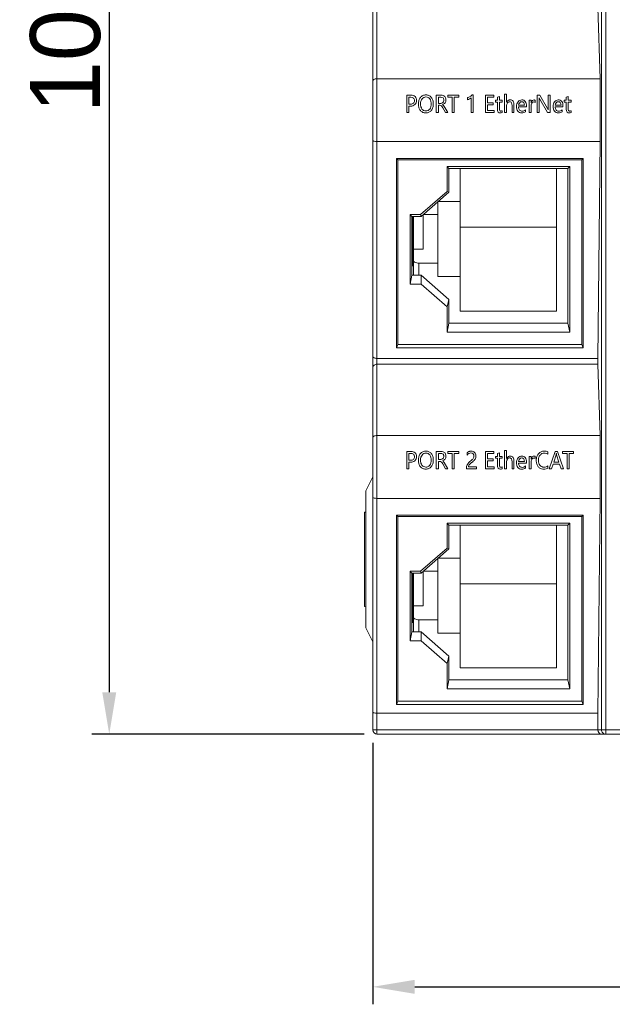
# Model space of a CAD drawing. Extents: x 0 to 555, y 0 to 389.
# Tile 7 of 21: x 189 to 231, y 140 to 211. Entities that reach past the tile are written whole.
import ezdxf

# ---------------------------------------------------------------- set-up
doc = ezdxf.new("R2010")
doc.units = 0
doc.header["$LTSCALE"] = 23.1
doc.header["$MEASUREMENT"] = 0
doc.layers.get('0').update_dxf_attribs({"linetype": 'CONTINUOUS'})
doc.layers.get('Defpoints').update_dxf_attribs({"linetype": 'CONTINUOUS'})
doc.styles.add('文字样式①', font='txt')
doc.dimstyles.new('标准样式（宋体）', dxfattribs={"dimtxt": 5, "dimasz": 3, "dimexe": 1.25, "dimexo": 0.625, "dimtad": 1, "dimtoh": 1, "dimdsep": 46, "dimtxsty": '文字样式①', "dimcen": 0, "dimadec": 0, "dimazin": 0, "dimtfac": 1, "dimtofl": 0, "dimtmove": 0, "dimatfit": 3, "dimfxl": 0, "dimarcsym": 0})

# ---------------------------------------------------------------- blocks, each defined once
blk = doc.blocks.new('*D13')
at = {"color": 0, "lineweight": -2}
for p, q in [((213.245, 259.458), (193.77, 259.458)), ((195.02, 256.458), (195.02, 162.458)), ((213.245, 159.458), (193.77, 159.458))]:
    blk.add_line(p, q, dxfattribs=at)
at = {"color": 0, "lineweight": 9}
for points in [[(194.52, 256.458), (195.52, 256.458), (195.02, 259.458)], [(194.52, 162.458), (195.52, 162.458), (195.02, 159.458)]]:
    blk.add_solid(points, dxfattribs=at)
at = {"layer": 'Defpoints', "color": 0, "lineweight": 9}
for p in [(213.87, 259.458), (195.02, 159.458), (213.87, 159.458)]:
    blk.add_point(p, dxfattribs=at)
at = {"color": 0, "lineweight": 9, "insert": (191.895, 209.458), "char_height": 5, "attachment_point": 5, "rotation": 90, "style": '文字样式①'}
blk.add_mtext('100', dxfattribs=at)
blk = doc.blocks.new('*D14')
at = {"color": 0, "lineweight": -2}
for p, q in [((213.87, 158.833), (213.87, 140.137)), ((262.87, 158.833), (262.87, 140.137)), ((216.87, 141.387), (259.87, 141.387))]:
    blk.add_line(p, q, dxfattribs=at)
at = {"color": 0, "lineweight": 9}
for points in [[(216.87, 141.887), (216.87, 140.887), (213.87, 141.387)], [(259.87, 141.887), (259.87, 140.887), (262.87, 141.387)]]:
    blk.add_solid(points, dxfattribs=at)
at = {"layer": 'Defpoints', "color": 0, "lineweight": 9}
for p in [(213.87, 159.458), (262.87, 159.458), (262.87, 141.387)]:
    blk.add_point(p, dxfattribs=at)
at = {"color": 0, "lineweight": 9, "insert": (237.999, 144.512), "char_height": 5, "attachment_point": 5, "style": '文字样式①'}
blk.add_mtext('49', dxfattribs=at)

msp = doc.modelspace()

# ---------------------------------------------------------------- linework, layer by layer
at = {"lineweight": 5}
for p, q in [((230.531, 259.458), (230.531, 159.458)), ((230.231, 159.758), (230.231, 259.158)), ((213.87, 159.758), (213.87, 242.908)), ((214.17, 232.378), (214.17, 159.458)), ((230.125, 206.341), (229.971, 211.446)), ((230.125, 206.341), (214.17, 206.341)), ((230.125, 206.341), (230.125, 201.841)), ((216.296, 205.163), (216.296, 203.916)), ((216.615, 205.163), (216.296, 205.163)), ((216.441, 204.524), (216.441, 205.021)), ((216.441, 205.021), (216.588, 205.021)), ((218.413, 205.163), (218.413, 203.916)), ((218.755, 205.163), (218.413, 205.163)), ((218.558, 204.582), (218.558, 205.022)), ((218.558, 205.022), (218.731, 205.022)), ((219.227, 205.163), (219.227, 205.02)), ((220.019, 205.163), (219.227, 205.163)), ((219.227, 205.02), (219.549, 205.02)), ((219.549, 205.02), (219.549, 203.916)), ((219.695, 203.916), (219.695, 205.02)), ((219.695, 205.02), (220.019, 205.02)), ((220.019, 205.02), (220.019, 205.163)), ((220.639, 204.99), (220.639, 204.835)), ((220.899, 204.983), (220.899, 203.916)), ((221.039, 205.19), (220.986, 205.19)), ((221.039, 203.916), (221.039, 205.19)), ((221.94, 205.163), (221.94, 203.916)), ((222.518, 205.163), (221.94, 205.163)), ((222.085, 204.62), (222.085, 205.02)), ((222.085, 205.02), (222.518, 205.02)), ((222.518, 205.02), (222.518, 205.163)), ((222.924, 205.07), (222.782, 205.02)), ((222.782, 205.02), (222.782, 204.806)), ((222.924, 204.806), (222.924, 205.07)), ((223.291, 205.234), (223.291, 203.916)), ((223.433, 205.234), (223.291, 205.234)), ((223.433, 204.656), (223.433, 205.234)), ((225.632, 205.163), (225.632, 203.916)), ((225.814, 205.163), (225.632, 205.163)), ((226.363, 204.209), (225.814, 205.163)), ((226.405, 205.163), (226.405, 204.305)), ((226.548, 205.163), (226.405, 205.163)), ((226.548, 203.916), (226.548, 205.163)), ((227.848, 205.07), (227.707, 205.02)), ((227.707, 205.02), (227.707, 204.806)), ((227.848, 204.806), (227.848, 205.07)), ((216.575, 204.524), (216.441, 204.524)), ((216.441, 203.916), (216.441, 204.382)), ((216.441, 204.382), (216.586, 204.382)), ((218.729, 204.582), (218.558, 204.582)), ((218.558, 203.916), (218.558, 204.441)), ((218.558, 204.441), (218.662, 204.441)), ((218.876, 204.262), (219.062, 203.916)), ((219.233, 203.916), (219.023, 204.289)), ((222.487, 204.62), (222.085, 204.62)), ((222.085, 204.058), (222.085, 204.478)), ((222.085, 204.478), (222.487, 204.478)), ((222.487, 204.478), (222.487, 204.62)), ((222.645, 204.806), (222.645, 204.676)), ((222.782, 204.806), (222.645, 204.806)), ((222.645, 204.676), (222.782, 204.676)), ((222.782, 204.676), (222.782, 204.161)), ((223.123, 204.806), (222.924, 204.806)), ((222.924, 204.189), (222.924, 204.676)), ((222.924, 204.676), (223.123, 204.676)), ((223.123, 204.676), (223.123, 204.806)), ((223.433, 203.916), (223.433, 204.42)), ((223.827, 204.428), (223.827, 203.916)), ((223.968, 203.916), (223.968, 204.464)), ((224.716, 204.447), (224.297, 204.447)), ((224.297, 204.321), (224.858, 204.321)), ((224.858, 204.321), (224.858, 204.4)), ((225.047, 204.806), (225.047, 203.916)), ((225.189, 204.806), (225.047, 204.806)), ((225.189, 204.618), (225.189, 204.806)), ((225.189, 203.916), (225.189, 204.367)), ((225.477, 204.65), (225.477, 204.809)), ((225.775, 203.916), (225.775, 204.792)), ((225.812, 204.886), (226.377, 203.916)), ((227.331, 204.447), (226.912, 204.447)), ((226.912, 204.321), (227.473, 204.321)), ((227.473, 204.321), (227.473, 204.4)), ((227.569, 204.806), (227.569, 204.676)), ((227.707, 204.806), (227.569, 204.806)), ((227.569, 204.676), (227.707, 204.676)), ((227.707, 204.676), (227.707, 204.161)), ((228.047, 204.806), (227.848, 204.806)), ((227.848, 204.189), (227.848, 204.676)), ((227.848, 204.676), (228.047, 204.676)), ((228.047, 204.676), (228.047, 204.806)), ((216.296, 203.916), (216.441, 203.916)), ((218.413, 203.916), (218.558, 203.916)), ((219.062, 203.916), (219.233, 203.916)), ((219.549, 203.916), (219.695, 203.916)), ((220.899, 203.916), (221.039, 203.916)), ((221.94, 203.916), (222.544, 203.916)), ((222.544, 204.058), (222.085, 204.058)), ((222.544, 203.916), (222.544, 204.058)), ((223.123, 203.924), (223.123, 204.056)), ((223.291, 203.916), (223.433, 203.916)), ((223.827, 203.916), (223.968, 203.916)), ((224.801, 203.978), (224.801, 204.119)), ((225.047, 203.916), (225.189, 203.916)), ((225.632, 203.916), (225.775, 203.916)), ((226.377, 203.916), (226.548, 203.916)), ((227.416, 203.978), (227.416, 204.119)), ((228.047, 203.924), (228.047, 204.056)), ((230.125, 201.841), (214.17, 201.841)), ((229.969, 186.338), (230.125, 201.841)), ((215.568, 187.091), (215.568, 200.645)), ((215.568, 200.645), (215.67, 200.532)), ((215.568, 200.645), (228.922, 200.645)), ((215.67, 200.532), (215.67, 187.341)), ((228.82, 200.532), (215.67, 200.532)), ((219.188, 198.285), (219.188, 200.054)), ((219.188, 200.054), (219.32, 199.916)), ((219.188, 200.054), (227.952, 200.054)), ((227.82, 199.916), (227.952, 200.054)), ((227.952, 200.054), (227.952, 188.207)), ((228.82, 200.532), (228.922, 200.645)), ((228.82, 187.341), (228.82, 200.532)), ((228.922, 200.645), (228.922, 187.091)), ((219.32, 199.916), (219.32, 198.218)), ((219.32, 199.916), (227.82, 199.916)), ((220.12, 189.725), (220.12, 199.916)), ((227.02, 199.916), (227.02, 189.725)), ((227.82, 188.858), (227.82, 199.916)), ((219.188, 198.285), (217.271, 196.625)), ((219.32, 198.218), (217.32, 196.486)), ((219.32, 198.218), (219.188, 198.285)), ((218.52, 192.202), (218.52, 197.525)), ((218.573, 197.572), (220.12, 197.572)), ((216.538, 196.625), (216.67, 196.486)), ((216.538, 191.636), (216.538, 196.625)), ((217.271, 196.625), (216.538, 196.625)), ((217.32, 196.486), (217.271, 196.625)), ((217.47, 194.155), (217.47, 196.616)), ((218.52, 196.619), (217.473, 196.619)), ((216.67, 196.486), (216.67, 192.287)), ((217.32, 196.486), (216.67, 196.486)), ((216.72, 196.486), (216.72, 194.315)), ((216.72, 196.42), (216.77, 196.42)), ((216.72, 196.38), (216.77, 196.38)), ((216.72, 196.356), (216.77, 196.356)), ((216.72, 196.28), (216.77, 196.28)), ((216.72, 196.212), (216.77, 196.212)), ((216.72, 196.066), (216.77, 196.066)), ((216.72, 195.979), (216.77, 195.979)), ((216.72, 195.943), (216.77, 195.943)), ((216.72, 195.894), (216.77, 195.894)), ((216.72, 195.802), (216.77, 195.802)), ((216.77, 192.287), (216.77, 196.486)), ((216.72, 195.728), (216.77, 195.728)), ((216.72, 195.618), (216.77, 195.618)), ((216.72, 195.56), (216.77, 195.56)), ((216.72, 195.482), (216.77, 195.482)), ((216.72, 195.442), (216.77, 195.442)), ((216.72, 195.418), (216.77, 195.418)), ((216.72, 195.39), (216.77, 195.39)), ((216.72, 195.333), (216.77, 195.333)), ((216.72, 195.293), (216.77, 195.293)), ((216.72, 195.23), (216.77, 195.23)), ((216.72, 195.161), (216.77, 195.161)), ((227.02, 195.725), (220.12, 195.725)), ((216.72, 195.064), (216.77, 195.064)), ((216.72, 194.969), (216.77, 194.969)), ((216.72, 194.89), (216.77, 194.89)), ((216.72, 194.844), (216.77, 194.844)), ((216.72, 194.826), (216.77, 194.826)), ((216.72, 194.721), (216.77, 194.721)), ((216.72, 194.653), (216.77, 194.653)), ((216.72, 194.507), (216.77, 194.507)), ((216.72, 194.42), (216.77, 194.42)), ((216.72, 194.315), (216.77, 194.315)), ((216.72, 194.27), (216.72, 192.95)), ((216.72, 194.27), (216.77, 194.27)), ((216.72, 194.265), (216.77, 194.265)), ((216.72, 194.254), (216.77, 194.254)), ((216.72, 194.225), (216.77, 194.225)), ((216.72, 194.149), (216.77, 194.149)), ((216.72, 194.092), (216.77, 194.092)), ((216.72, 194.052), (216.77, 194.052)), ((216.72, 193.989), (216.77, 193.989)), ((216.72, 193.92), (216.77, 193.92)), ((216.72, 193.822), (216.77, 193.822)), ((216.72, 193.727), (216.77, 193.727)), ((217.47, 194.155), (216.77, 194.155)), ((216.72, 193.649), (216.77, 193.649)), ((216.72, 193.603), (216.77, 193.603)), ((216.72, 193.585), (216.77, 193.585)), ((216.72, 193.514), (216.77, 193.514)), ((216.72, 193.457), (216.77, 193.457)), ((216.72, 193.417), (216.77, 193.417)), ((216.72, 193.354), (216.77, 193.354)), ((216.72, 193.285), (216.77, 193.285)), ((216.72, 193.187), (216.77, 193.187)), ((216.72, 193.092), (216.77, 193.092)), ((216.72, 193.014), (216.77, 193.014)), ((217.17, 193.155), (217.17, 192.287)), ((217.17, 193.155), (218.52, 193.155)), ((216.67, 192.287), (216.538, 191.636)), ((217.32, 192.287), (216.67, 192.287)), ((216.72, 192.967), (216.77, 192.967)), ((216.72, 192.95), (216.77, 192.95)), ((219.32, 190.555), (217.32, 192.287)), ((217.32, 191.636), (217.32, 192.287)), ((217.32, 191.636), (216.538, 191.636)), ((217.32, 191.636), (219.188, 190.018)), ((220.12, 192.202), (218.52, 192.202)), ((219.188, 190.018), (219.32, 190.555)), ((219.32, 190.555), (219.32, 188.858)), ((219.188, 188.207), (219.188, 190.018)), ((227.02, 189.725), (220.12, 189.725)), ((219.32, 188.858), (219.188, 188.207)), ((227.82, 188.858), (219.32, 188.858)), ((227.82, 188.858), (227.952, 188.207)), ((227.952, 188.207), (219.188, 188.207)), ((215.67, 187.341), (215.568, 187.091)), ((228.82, 187.341), (215.67, 187.341)), ((228.82, 187.341), (228.922, 187.091)), ((228.922, 187.091), (215.568, 187.091)), ((214.17, 186.338), (229.969, 186.338)), ((229.971, 185.928), (214.17, 185.928)), ((230.125, 180.824), (229.971, 185.928)), ((230.125, 180.824), (214.17, 180.824)), ((230.125, 180.824), (230.125, 176.324)), ((216.615, 179.686), (216.296, 179.686)), ((216.296, 179.686), (216.296, 178.439)), ((218.755, 179.686), (218.413, 179.686)), ((218.413, 179.686), (218.413, 178.439)), ((220.019, 179.686), (219.227, 179.686)), ((219.227, 179.686), (219.227, 179.543)), ((220.019, 179.543), (220.019, 179.686)), ((222.518, 179.686), (221.94, 179.686)), ((221.94, 179.686), (221.94, 178.439)), ((222.518, 179.543), (222.518, 179.686)), ((222.924, 179.594), (222.782, 179.544)), ((222.924, 179.329), (222.924, 179.594)), ((223.433, 179.757), (223.291, 179.757)), ((223.291, 179.757), (223.291, 178.439)), ((223.433, 179.179), (223.433, 179.757)), ((226.4, 179.488), (226.4, 179.656)), ((226.924, 179.686), (226.496, 178.439)), ((227.079, 179.686), (226.924, 179.686)), ((227.507, 178.439), (227.079, 179.686)), ((228.232, 179.686), (227.44, 179.686)), ((227.44, 179.686), (227.44, 179.543)), ((228.232, 179.543), (228.232, 179.686)), ((216.441, 179.544), (216.588, 179.544)), ((216.441, 179.047), (216.441, 179.544)), ((216.575, 179.047), (216.441, 179.047)), ((216.441, 178.905), (216.586, 178.905)), ((216.441, 178.439), (216.441, 178.905)), ((218.558, 179.545), (218.731, 179.545)), ((218.558, 179.105), (218.558, 179.545)), ((218.729, 179.105), (218.558, 179.105)), ((218.558, 178.964), (218.662, 178.964)), ((218.558, 178.439), (218.558, 178.964)), ((219.233, 178.439), (218.979, 178.889)), ((219.227, 179.543), (219.549, 179.543)), ((219.549, 179.543), (219.549, 178.439)), ((219.695, 179.543), (220.019, 179.543)), ((219.695, 178.439), (219.695, 179.543)), ((220.618, 179.576), (220.618, 179.423)), ((222.085, 179.543), (222.518, 179.543)), ((222.085, 179.143), (222.085, 179.543)), ((222.487, 179.143), (222.085, 179.143)), ((222.085, 179.001), (222.487, 179.001)), ((222.085, 178.581), (222.085, 179.001)), ((222.487, 179.001), (222.487, 179.143)), ((222.782, 179.329), (222.645, 179.329)), ((222.645, 179.329), (222.645, 179.199)), ((222.645, 179.199), (222.782, 179.199)), ((222.782, 179.544), (222.782, 179.329)), ((222.782, 179.199), (222.782, 178.684)), ((223.123, 179.329), (222.924, 179.329)), ((222.924, 179.199), (223.123, 179.199)), ((222.924, 178.713), (222.924, 179.199)), ((223.123, 179.199), (223.123, 179.329)), ((223.433, 178.439), (223.433, 178.944)), ((223.827, 178.951), (223.827, 178.439)), ((223.968, 178.439), (223.968, 178.987)), ((224.716, 178.97), (224.297, 178.97)), ((224.858, 178.844), (224.858, 178.924)), ((225.189, 179.329), (225.047, 179.329)), ((225.047, 179.329), (225.047, 178.439)), ((225.189, 179.141), (225.189, 179.329)), ((225.189, 178.439), (225.189, 178.89)), ((225.477, 179.173), (225.477, 179.333)), ((226.81, 178.921), (226.978, 179.44)), ((227.187, 178.921), (226.81, 178.921)), ((227.017, 179.44), (227.187, 178.921)), ((227.44, 179.543), (227.762, 179.543)), ((227.762, 179.543), (227.762, 178.439)), ((227.908, 179.543), (228.232, 179.543)), ((227.908, 178.439), (227.908, 179.543)), ((216.296, 178.439), (216.441, 178.439)), ((218.413, 178.439), (218.558, 178.439)), ((218.876, 178.785), (219.062, 178.439)), ((219.062, 178.439), (219.233, 178.439)), ((219.549, 178.439), (219.695, 178.439)), ((220.572, 178.501), (220.572, 178.439)), ((220.572, 178.439), (221.278, 178.439)), ((221.278, 178.579), (220.72, 178.579)), ((221.278, 178.439), (221.278, 178.579)), ((221.94, 178.439), (222.544, 178.439)), ((222.544, 178.581), (222.085, 178.581)), ((222.544, 178.439), (222.544, 178.581)), ((223.123, 178.448), (223.123, 178.579)), ((223.291, 178.439), (223.433, 178.439)), ((223.827, 178.439), (223.968, 178.439)), ((224.297, 178.844), (224.858, 178.844)), ((224.801, 178.501), (224.801, 178.642)), ((225.047, 178.439), (225.189, 178.439)), ((226.4, 178.49), (226.4, 178.645)), ((226.496, 178.439), (226.656, 178.439)), ((226.656, 178.439), (226.764, 178.78)), ((226.764, 178.78), (227.232, 178.78)), ((227.232, 178.78), (227.346, 178.439)), ((227.346, 178.439), (227.507, 178.439)), ((227.762, 178.439), (227.908, 178.439)), ((213.37, 176.858), (213.87, 177.858)), ((213.37, 176.858), (213.37, 167.058)), ((230.125, 176.324), (214.17, 176.324)), ((229.97, 160.958), (230.125, 176.324)), ((213.27, 175.336), (213.37, 175.345)), ((213.27, 168.581), (213.27, 175.336)), ((215.568, 175.132), (215.67, 175.019)), ((215.568, 175.132), (228.922, 175.132)), ((215.568, 161.578), (215.568, 175.132)), ((228.82, 175.019), (215.67, 175.019)), ((215.67, 175.019), (215.67, 161.828)), ((228.82, 175.019), (228.922, 175.132)), ((228.82, 161.828), (228.82, 175.019)), ((228.922, 175.132), (228.922, 161.578)), ((219.188, 174.542), (219.32, 174.403)), ((219.188, 174.542), (227.952, 174.542)), ((219.188, 172.773), (219.188, 174.542)), ((219.32, 174.403), (227.82, 174.403)), ((219.32, 174.403), (219.32, 172.706)), ((220.12, 164.214), (220.12, 174.403)), ((227.02, 174.403), (227.02, 164.214)), ((227.82, 174.403), (227.952, 174.542)), ((227.82, 163.346), (227.82, 174.403)), ((227.952, 174.542), (227.952, 162.694)), ((219.188, 172.773), (217.271, 171.112)), ((219.32, 172.706), (217.32, 170.974)), ((219.32, 172.706), (219.188, 172.773)), ((218.52, 166.691), (218.52, 172.013)), ((218.575, 172.06), (220.12, 172.06)), ((216.538, 171.112), (216.67, 170.974)), ((217.271, 171.112), (216.538, 171.112)), ((216.538, 166.124), (216.538, 171.112)), ((217.32, 170.974), (216.67, 170.974)), ((216.67, 170.974), (216.67, 166.776)), ((216.72, 170.974), (216.72, 168.804)), ((216.72, 170.909), (216.77, 170.909)), ((216.72, 170.869), (216.77, 170.869)), ((216.72, 170.845), (216.77, 170.845)), ((216.72, 170.769), (216.77, 170.769)), ((216.72, 170.701), (216.77, 170.701)), ((216.72, 170.554), (216.77, 170.554)), ((216.72, 170.468), (216.77, 170.468)), ((216.77, 166.776), (216.77, 170.974)), ((217.32, 170.974), (217.271, 171.112)), ((217.47, 168.644), (217.47, 171.104)), ((218.52, 171.108), (217.475, 171.108)), ((216.72, 170.431), (216.77, 170.431)), ((216.72, 170.383), (216.77, 170.383)), ((216.72, 170.291), (216.77, 170.291)), ((216.72, 170.216), (216.77, 170.216)), ((216.72, 170.107), (216.77, 170.107)), ((216.72, 170.049), (216.77, 170.049)), ((216.72, 169.971), (216.77, 169.971)), ((216.72, 169.93), (216.77, 169.93)), ((216.72, 169.907), (216.77, 169.907)), ((216.72, 169.879), (216.77, 169.879)), ((216.72, 169.822), (216.77, 169.822)), ((216.72, 169.782), (216.77, 169.782)), ((227.02, 170.214), (220.12, 170.214)), ((216.72, 169.719), (216.77, 169.719)), ((216.72, 169.65), (216.77, 169.65)), ((216.72, 169.553), (216.77, 169.553)), ((216.72, 169.457), (216.77, 169.457)), ((216.72, 169.379), (216.77, 169.379)), ((216.72, 169.333), (216.77, 169.333)), ((216.72, 169.315), (216.77, 169.315)), ((216.72, 169.21), (216.77, 169.21)), ((216.72, 169.142), (216.77, 169.142)), ((213.37, 168.572), (213.27, 168.581)), ((216.72, 168.996), (216.77, 168.996)), ((216.72, 168.909), (216.77, 168.909)), ((216.72, 168.804), (216.77, 168.804)), ((216.72, 168.759), (216.77, 168.759)), ((216.72, 168.759), (216.72, 167.439)), ((216.72, 168.753), (216.77, 168.753)), ((216.72, 168.742), (216.77, 168.742)), ((216.72, 168.714), (216.77, 168.714)), ((216.72, 168.638), (216.77, 168.638)), ((216.72, 168.581), (216.77, 168.581)), ((216.72, 168.541), (216.77, 168.541)), ((216.72, 168.478), (216.77, 168.478)), ((216.72, 168.409), (216.77, 168.409)), ((217.47, 168.644), (216.77, 168.644)), ((216.72, 168.311), (216.77, 168.311)), ((216.72, 168.216), (216.77, 168.216)), ((216.72, 168.138), (216.77, 168.138)), ((216.72, 168.091), (216.77, 168.091)), ((216.72, 168.074), (216.77, 168.074)), ((216.72, 168.003), (216.77, 168.003)), ((216.72, 167.946), (216.77, 167.946)), ((216.72, 167.906), (216.77, 167.906)), ((216.72, 167.843), (216.77, 167.843)), ((216.72, 167.774), (216.77, 167.774)), ((216.72, 167.676), (216.77, 167.676)), ((217.17, 167.644), (218.52, 167.644)), ((217.17, 167.644), (217.17, 166.776)), ((213.87, 166.058), (213.37, 167.058)), ((216.72, 167.581), (216.77, 167.581)), ((216.72, 167.503), (216.77, 167.503)), ((216.72, 167.456), (216.77, 167.456)), ((216.72, 167.439), (216.77, 167.439)), ((216.67, 166.776), (216.538, 166.124)), ((217.32, 166.776), (216.67, 166.776)), ((219.32, 165.044), (217.32, 166.776)), ((217.32, 166.124), (217.32, 166.776)), ((220.12, 166.691), (218.52, 166.691)), ((217.32, 166.124), (216.538, 166.124)), ((217.32, 166.124), (219.188, 164.506)), ((219.188, 164.506), (219.32, 165.044)), ((219.32, 165.044), (219.32, 163.346)), ((219.188, 162.694), (219.188, 164.506)), ((227.02, 164.214), (220.12, 164.214)), ((219.32, 163.346), (219.188, 162.694)), ((227.952, 162.694), (219.188, 162.694)), ((227.82, 163.346), (219.32, 163.346)), ((227.82, 163.346), (227.952, 162.694)), ((215.67, 161.828), (215.568, 161.578)), ((228.922, 161.578), (215.568, 161.578)), ((228.82, 161.828), (215.67, 161.828)), ((228.82, 161.828), (228.922, 161.578)), ((229.97, 160.958), (214.17, 160.958)), ((229.97, 159.758), (229.97, 160.958)), ((213.87, 159.758), (231.665, 159.758)), ((214.17, 159.458), (262.57, 159.458))]:
    msp.add_line(p, q, dxfattribs=at)
msp.add_arc((214.17, 159.758), 0.3, 180, 270, dxfattribs=at)
msp.add_ellipse((229.973, 186.188), major_axis=(0, 0.3), ratio=0.017455, start_param=1.047198, end_param=2.617994, dxfattribs=at)
for points, knots in [([(214.17, 206.341), (214.129, 206.341), (214.052, 206.332), (213.937, 206.29), (213.87, 206.216), (213.87, 206.168)], [0, 0, 0, 0, 0.332144, 0.615543, 1, 1, 1, 1]), ([(216.588, 205.021), (216.656, 205.021), (216.766, 205.001), (216.838, 204.882), (216.849, 204.779), (216.837, 204.674), (216.761, 204.549), (216.645, 204.524), (216.575, 204.524)], [0, 0, 0, 0, 0.246909, 0.356298, 0.486838, 0.622726, 0.740126, 1, 1, 1, 1]), ([(216.586, 204.382), (216.69, 204.378), (216.86, 204.436), (216.98, 204.62), (217.005, 204.785), (216.985, 204.943), (216.877, 205.122), (216.714, 205.163), (216.615, 205.163)], [0, 0, 0, 0, 0.251932, 0.379453, 0.515485, 0.646247, 0.759278, 1, 1, 1, 1]), ([(218.196, 204.554), (218.196, 204.599), (218.191, 204.685), (218.157, 204.843), (218.07, 205.014), (217.924, 205.133), (217.787, 205.177), (217.674, 205.187), (217.56, 205.177), (217.415, 205.133), (217.261, 205.011), (217.172, 204.832), (217.137, 204.664), (217.131, 204.572), (217.131, 204.524)], [0, 0, 0, 0, 0.071438, 0.137208, 0.25875, 0.371418, 0.427525, 0.487207, 0.551082, 0.610477, 0.72735, 0.852894, 0.923149, 1, 1, 1, 1]), ([(217.283, 204.537), (217.283, 204.606), (217.298, 204.735), (217.377, 204.903), (217.506, 205.017), (217.668, 205.049), (217.829, 205.02), (217.958, 204.909), (218.017, 204.774), (218.04, 204.646), (218.044, 204.575), (218.044, 204.539)], [0, 0, 0, 0, 0.146705, 0.272854, 0.387305, 0.500617, 0.614094, 0.723962, 0.849001, 0.921483, 1, 1, 1, 1]), ([(218.731, 205.022), (218.789, 205.022), (218.883, 205), (218.945, 204.9), (218.956, 204.812), (218.944, 204.721), (218.88, 204.616), (218.787, 204.582), (218.729, 204.582)], [0, 0, 0, 0, 0.248906, 0.360893, 0.487047, 0.624649, 0.750734, 1, 1, 1, 1]), ([(218.852, 204.492), (218.853, 204.492), (218.925, 204.514), (219.031, 204.575), (219.096, 204.714), (219.11, 204.837), (219.093, 204.968), (218.992, 205.125), (218.846, 205.163), (218.755, 205.163)], [0, 0, 0, 0, 0.003702, 0.229068, 0.336214, 0.456387, 0.599675, 0.726831, 1, 1, 1, 1]), ([(220.986, 205.19), (220.94, 205.145), (220.827, 205.071), (220.706, 205.01), (220.639, 204.99)], [0, 0, 0, 0, 0.478843, 1, 1, 1, 1]), ([(220.639, 204.835), (220.691, 204.849), (220.781, 204.894), (220.868, 204.948), (220.899, 204.983)], [0, 0, 0, 0, 0.533857, 1, 1, 1, 1]), ([(225.775, 204.792), (225.775, 204.842), (225.775, 204.9), (225.77, 204.961), (225.769, 204.973), (225.768, 204.976)], [0, 0, 0, 0, 0.804636, 0.94978, 1, 1, 1, 1]), ([(225.77, 204.977), (225.771, 204.974), (225.782, 204.942), (225.797, 204.912), (225.812, 204.886)], [0, 0, 0, 0, 0.102819, 1, 1, 1, 1]), ([(217.131, 204.524), (217.131, 204.48), (217.136, 204.394), (217.171, 204.235), (217.26, 204.064), (217.407, 203.945), (217.547, 203.901), (217.66, 203.891), (217.773, 203.901), (217.915, 203.946), (218.068, 204.068), (218.157, 204.247), (218.191, 204.414), (218.197, 204.506), (218.196, 204.554)], [0, 0, 0, 0, 0.071324, 0.137224, 0.25904, 0.372696, 0.429739, 0.490641, 0.552987, 0.611255, 0.727006, 0.85313, 0.923087, 1, 1, 1, 1]), ([(218.044, 204.539), (218.044, 204.537), (218.044, 204.499), (218.04, 204.427), (218.016, 204.301), (217.955, 204.166), (217.823, 204.057), (217.662, 204.028), (217.5, 204.059), (217.374, 204.173), (217.313, 204.307), (217.288, 204.432), (217.283, 204.501), (217.283, 204.537)], [0, 0, 0, 0, 0.002658, 0.081783, 0.152857, 0.27724, 0.388506, 0.505013, 0.615539, 0.727739, 0.852608, 0.923054, 1, 1, 1, 1]), ([(218.662, 204.441), (218.701, 204.441), (218.802, 204.406), (218.848, 204.313), (218.876, 204.262)], [0, 0, 0, 0, 0.401427, 1, 1, 1, 1]), ([(219.023, 204.289), (218.996, 204.337), (218.956, 204.416), (218.885, 204.475), (218.853, 204.49), (218.852, 204.491)], [0, 0, 0, 0, 0.607661, 0.985021, 1, 1, 1, 1]), ([(223.433, 204.42), (223.433, 204.489), (223.46, 204.594), (223.558, 204.684), (223.645, 204.702), (223.727, 204.688), (223.82, 204.6), (223.827, 204.497), (223.827, 204.428)], [0, 0, 0, 0, 0.277076, 0.398355, 0.514232, 0.621963, 0.723113, 1, 1, 1, 1]), ([(223.968, 204.464), (223.968, 204.558), (223.954, 204.703), (223.816, 204.816), (223.711, 204.831), (223.618, 204.821), (223.517, 204.776), (223.462, 204.707), (223.434, 204.657), (223.434, 204.656)], [0, 0, 0, 0, 0.334193, 0.463425, 0.606877, 0.702888, 0.794529, 0.994512, 1, 1, 1, 1]), ([(224.858, 204.4), (224.858, 204.509), (224.829, 204.678), (224.666, 204.811), (224.521, 204.837), (224.37, 204.805), (224.247, 204.696), (224.165, 204.541), (224.145, 204.36), (224.156, 204.237), (224.171, 204.18)], [0, 0, 0, 0, 0.22566, 0.319044, 0.417734, 0.521042, 0.628712, 0.746713, 0.876979, 1, 1, 1, 1]), ([(224.297, 204.447), (224.306, 204.513), (224.347, 204.636), (224.494, 204.712), (224.605, 204.69), (224.7, 204.612), (224.715, 204.512), (224.716, 204.447)], [0, 0, 0, 0, 0.27707, 0.503898, 0.620176, 0.729791, 1, 1, 1, 1]), ([(224.801, 204.119), (224.766, 204.089), (224.688, 204.039), (224.562, 204.016), (224.447, 204.033), (224.324, 204.123), (224.299, 204.244), (224.297, 204.321)], [0, 0, 0, 0, 0.1952, 0.380885, 0.533646, 0.673447, 1, 1, 1, 1]), ([(225.189, 204.367), (225.189, 204.444), (225.206, 204.556), (225.296, 204.662), (225.386, 204.686), (225.45, 204.671), (225.477, 204.65)], [0, 0, 0, 0, 0.463324, 0.640311, 0.796713, 1, 1, 1, 1]), ([(225.402, 204.821), (225.333, 204.821), (225.234, 204.748), (225.2, 204.652), (225.19, 204.62), (225.19, 204.618)], [0, 0, 0, 0, 0.671673, 0.974993, 1, 1, 1, 1]), ([(226.405, 204.305), (226.405, 204.255), (226.405, 204.194), (226.411, 204.131), (226.413, 204.118), (226.413, 204.116)], [0, 0, 0, 0, 0.792958, 0.958553, 1, 1, 1, 1]), ([(227.473, 204.4), (227.473, 204.509), (227.445, 204.678), (227.282, 204.811), (227.137, 204.837), (226.985, 204.805), (226.862, 204.696), (226.781, 204.541), (226.76, 204.36), (226.772, 204.237), (226.786, 204.18)], [0, 0, 0, 0, 0.225622, 0.318982, 0.417667, 0.520954, 0.628659, 0.746614, 0.876858, 1, 1, 1, 1]), ([(226.912, 204.447), (226.922, 204.513), (226.957, 204.608), (227.053, 204.688), (227.138, 204.705), (227.22, 204.691), (227.315, 204.612), (227.331, 204.512), (227.331, 204.447)], [0, 0, 0, 0, 0.275551, 0.394304, 0.506629, 0.622266, 0.731314, 1, 1, 1, 1]), ([(227.416, 204.119), (227.381, 204.089), (227.303, 204.039), (227.177, 204.016), (227.062, 204.033), (226.939, 204.123), (226.914, 204.244), (226.912, 204.321)], [0, 0, 0, 0, 0.195197, 0.380829, 0.53365, 0.673461, 1, 1, 1, 1]), ([(222.782, 204.161), (222.782, 204.093), (222.798, 203.946), (222.939, 203.896), (222.998, 203.896)], [0, 0, 0, 0, 0.541225, 1, 1, 1, 1]), ([(223.123, 204.056), (223.1, 204.037), (223.051, 204.021), (222.987, 204.03), (222.924, 204.08), (222.924, 204.147), (222.924, 204.189)], [0, 0, 0, 0, 0.279333, 0.45067, 0.594637, 1, 1, 1, 1]), ([(224.171, 204.18), (224.172, 204.174), (224.188, 204.116), (224.236, 204.014), (224.363, 203.911), (224.521, 203.888), (224.673, 203.905), (224.764, 203.949), (224.801, 203.978)], [0, 0, 0, 0, 0.021891, 0.230512, 0.419927, 0.621348, 0.824061, 1, 1, 1, 1]), ([(226.412, 204.115), (226.411, 204.118), (226.399, 204.151), (226.379, 204.181), (226.363, 204.209)], [0, 0, 0, 0, 0.080878, 1, 1, 1, 1]), ([(226.786, 204.18), (226.788, 204.174), (226.804, 204.116), (226.851, 204.014), (226.978, 203.911), (227.136, 203.888), (227.288, 203.905), (227.38, 203.949), (227.416, 203.978)], [0, 0, 0, 0, 0.021636, 0.230341, 0.419768, 0.62124, 0.824011, 1, 1, 1, 1]), ([(227.707, 204.161), (227.707, 204.093), (227.722, 203.946), (227.864, 203.896), (227.922, 203.896)], [0, 0, 0, 0, 0.541277, 1, 1, 1, 1]), ([(228.047, 204.056), (228.024, 204.037), (227.975, 204.021), (227.911, 204.03), (227.849, 204.08), (227.848, 204.147), (227.848, 204.189)], [0, 0, 0, 0, 0.279345, 0.450634, 0.594651, 1, 1, 1, 1]), ([(213.87, 201.922), (213.87, 201.909), (213.901, 201.881), (214.001, 201.851), (214.098, 201.841), (214.17, 201.841)], [0, 0, 0, 0, 0.116633, 0.330946, 1, 1, 1, 1]), ([(217.17, 193.155), (217.119, 193.155), (217.022, 193.164), (216.909, 193.199), (216.838, 193.241), (216.8, 193.275), (216.776, 193.313), (216.77, 193.342), (216.77, 193.355)], [0, 0, 0, 0, 0.318404, 0.601553, 0.722112, 0.826855, 0.917716, 1, 1, 1, 1]), ([(213.87, 186.488), (213.87, 186.442), (213.948, 186.377), (214.058, 186.346), (214.132, 186.338), (214.17, 186.338)], [0, 0, 0, 0, 0.387198, 0.675669, 1, 1, 1, 1]), ([(214.17, 185.928), (214.095, 185.928), (213.945, 185.882), (213.87, 185.737), (213.87, 185.669)], [0, 0, 0, 0, 0.525319, 1, 1, 1, 1]), ([(213.87, 180.651), (213.87, 180.699), (213.937, 180.773), (214.052, 180.814), (214.129, 180.824), (214.17, 180.824)], [0, 0, 0, 0, 0.384375, 0.667985, 1, 1, 1, 1]), ([(216.586, 178.905), (216.69, 178.901), (216.86, 178.959), (216.98, 179.143), (217.005, 179.308), (216.985, 179.466), (216.877, 179.645), (216.714, 179.686), (216.615, 179.686)], [0, 0, 0, 0, 0.251941, 0.379437, 0.515495, 0.646241, 0.759282, 1, 1, 1, 1]), ([(218.196, 179.077), (218.196, 179.122), (218.191, 179.208), (218.157, 179.366), (218.07, 179.537), (217.924, 179.657), (217.787, 179.701), (217.674, 179.71), (217.56, 179.7), (217.415, 179.656), (217.261, 179.534), (217.172, 179.355), (217.137, 179.188), (217.131, 179.096), (217.131, 179.048)], [0, 0, 0, 0, 0.071414, 0.137184, 0.258727, 0.371395, 0.427502, 0.487183, 0.551059, 0.610456, 0.727323, 0.852876, 0.923136, 1, 1, 1, 1]), ([(218.851, 179.015), (218.853, 179.015), (218.925, 179.038), (219.031, 179.098), (219.096, 179.237), (219.11, 179.36), (219.093, 179.491), (218.992, 179.649), (218.846, 179.686), (218.755, 179.686)], [0, 0, 0, 0, 0.003953, 0.229285, 0.336409, 0.456552, 0.59978, 0.726884, 1, 1, 1, 1]), ([(220.72, 178.579), (220.72, 178.614), (220.727, 178.668), (220.765, 178.73), (220.812, 178.781), (220.89, 178.847), (220.996, 178.927), (221.107, 179.02), (221.191, 179.127), (221.236, 179.245), (221.25, 179.375), (221.233, 179.509), (221.158, 179.623), (221.043, 179.695), (220.924, 179.711), (220.821, 179.702), (220.716, 179.668), (220.652, 179.616), (220.618, 179.576)], [0, 0, 0, 0, 0.056931, 0.084363, 0.117203, 0.167923, 0.248552, 0.333264, 0.402142, 0.465748, 0.535428, 0.611224, 0.679813, 0.748489, 0.823546, 0.871316, 0.914553, 1, 1, 1, 1]), ([(226.4, 179.656), (226.362, 179.674), (226.274, 179.7), (226.106, 179.714), (225.899, 179.679), (225.706, 179.53), (225.604, 179.349), (225.565, 179.179), (225.556, 179.042), (225.565, 178.909), (225.599, 178.751), (225.688, 178.582), (225.851, 178.455), (225.973, 178.427), (226.026, 178.422)], [0, 0, 0, 0, 0.059285, 0.129256, 0.239629, 0.34875, 0.465129, 0.527788, 0.595916, 0.659282, 0.717412, 0.824307, 0.924635, 1, 1, 1, 1]), ([(216.588, 179.544), (216.656, 179.544), (216.766, 179.524), (216.838, 179.405), (216.849, 179.302), (216.837, 179.197), (216.761, 179.072), (216.645, 179.047), (216.575, 179.047)], [0, 0, 0, 0, 0.246909, 0.356285, 0.48682, 0.622714, 0.740117, 1, 1, 1, 1]), ([(217.131, 179.048), (217.131, 179.003), (217.136, 178.917), (217.171, 178.758), (217.26, 178.587), (217.407, 178.468), (217.547, 178.424), (217.66, 178.415), (217.773, 178.425), (217.915, 178.469), (218.068, 178.591), (218.157, 178.77), (218.191, 178.937), (218.197, 179.029), (218.196, 179.077)], [0, 0, 0, 0, 0.07131, 0.137203, 0.259016, 0.372672, 0.429715, 0.490617, 0.552963, 0.611231, 0.726982, 0.853107, 0.923064, 1, 1, 1, 1]), ([(217.283, 179.06), (217.283, 179.129), (217.298, 179.258), (217.377, 179.426), (217.506, 179.54), (217.668, 179.572), (217.829, 179.543), (217.958, 179.432), (218.017, 179.297), (218.04, 179.169), (218.044, 179.099), (218.044, 179.062)], [0, 0, 0, 0, 0.146708, 0.272856, 0.387296, 0.500605, 0.614082, 0.723932, 0.848983, 0.921467, 1, 1, 1, 1]), ([(218.044, 179.062), (218.044, 179.061), (218.044, 179.022), (218.04, 178.95), (218.016, 178.824), (217.955, 178.689), (217.823, 178.58), (217.662, 178.551), (217.5, 178.583), (217.374, 178.696), (217.313, 178.83), (217.288, 178.955), (217.283, 179.024), (217.283, 179.06)], [0, 0, 0, 0, 0.002628, 0.081754, 0.152832, 0.277241, 0.38849, 0.504996, 0.615523, 0.727704, 0.852596, 0.92305, 1, 1, 1, 1]), ([(218.662, 178.964), (218.701, 178.964), (218.802, 178.929), (218.848, 178.836), (218.876, 178.785)], [0, 0, 0, 0, 0.401427, 1, 1, 1, 1]), ([(218.731, 179.545), (218.789, 179.545), (218.883, 179.524), (218.945, 179.424), (218.956, 179.336), (218.944, 179.244), (218.88, 179.139), (218.787, 179.105), (218.729, 179.105)], [0, 0, 0, 0, 0.248922, 0.360879, 0.486998, 0.624606, 0.750738, 1, 1, 1, 1]), ([(218.979, 178.889), (218.966, 178.911), (218.933, 178.959), (218.885, 178.999), (218.853, 179.013), (218.851, 179.014)], [0, 0, 0, 0, 0.416356, 0.97685, 1, 1, 1, 1]), ([(221.104, 179.359), (221.104, 179.328), (221.097, 179.266), (221.057, 179.174), (220.98, 179.087), (220.877, 179.002), (220.771, 178.919), (220.688, 178.838), (220.632, 178.762), (220.581, 178.654), (220.572, 178.563), (220.572, 178.501)], [0, 0, 0, 0, 0.089717, 0.175631, 0.278965, 0.418731, 0.556702, 0.661724, 0.74633, 0.824359, 1, 1, 1, 1]), ([(220.618, 179.423), (220.655, 179.467), (220.736, 179.541), (220.895, 179.592), (221.069, 179.538), (221.104, 179.415), (221.104, 179.359)], [0, 0, 0, 0, 0.265962, 0.489099, 0.742845, 1, 1, 1, 1]), ([(223.433, 178.944), (223.433, 179.013), (223.46, 179.118), (223.558, 179.207), (223.645, 179.225), (223.727, 179.211), (223.82, 179.124), (223.827, 179.02), (223.827, 178.951)], [0, 0, 0, 0, 0.277025, 0.398328, 0.514216, 0.621951, 0.723104, 1, 1, 1, 1]), ([(223.968, 178.987), (223.968, 179.081), (223.954, 179.226), (223.816, 179.339), (223.711, 179.355), (223.618, 179.344), (223.517, 179.299), (223.462, 179.231), (223.434, 179.18), (223.434, 179.179)], [0, 0, 0, 0, 0.334206, 0.463445, 0.606893, 0.7029, 0.794537, 0.994513, 1, 1, 1, 1]), ([(224.858, 178.924), (224.858, 179.032), (224.829, 179.202), (224.666, 179.335), (224.521, 179.36), (224.37, 179.328), (224.247, 179.22), (224.165, 179.064), (224.145, 178.883), (224.156, 178.761), (224.171, 178.703)], [0, 0, 0, 0, 0.225586, 0.318971, 0.417642, 0.520931, 0.628581, 0.746573, 0.876832, 1, 1, 1, 1]), ([(224.297, 178.97), (224.306, 179.036), (224.347, 179.16), (224.494, 179.235), (224.605, 179.214), (224.7, 179.135), (224.715, 179.035), (224.716, 178.97)], [0, 0, 0, 0, 0.277088, 0.503903, 0.620187, 0.729773, 1, 1, 1, 1]), ([(225.189, 178.89), (225.189, 178.967), (225.206, 179.079), (225.296, 179.186), (225.386, 179.209), (225.45, 179.194), (225.477, 179.173)], [0, 0, 0, 0, 0.463345, 0.640307, 0.796704, 1, 1, 1, 1]), ([(225.402, 179.345), (225.333, 179.345), (225.234, 179.272), (225.2, 179.175), (225.19, 179.143), (225.19, 179.141)], [0, 0, 0, 0, 0.671673, 0.974993, 1, 1, 1, 1]), ([(226.4, 178.645), (226.359, 178.617), (226.265, 178.574), (226.108, 178.553), (225.944, 178.581), (225.809, 178.689), (225.725, 178.853), (225.707, 179.018), (225.716, 179.157), (225.744, 179.288), (225.806, 179.408), (225.88, 179.476), (225.91, 179.496)], [0, 0, 0, 0, 0.097601, 0.201224, 0.309703, 0.415871, 0.53141, 0.665028, 0.738976, 0.806353, 0.928663, 1, 1, 1, 1]), ([(225.91, 179.496), (225.928, 179.508), (225.997, 179.548), (226.169, 179.579), (226.322, 179.536), (226.4, 179.488)], [0, 0, 0, 0, 0.122808, 0.462701, 1, 1, 1, 1]), ([(226.978, 179.44), (226.988, 179.468), (226.993, 179.501), (226.997, 179.533), (226.998, 179.536)], [0, 0, 0, 0, 0.899689, 1, 1, 1, 1]), ([(226.998, 179.536), (226.999, 179.533), (227.004, 179.501), (227.008, 179.468), (227.017, 179.44)], [0, 0, 0, 0, 0.100518, 1, 1, 1, 1]), ([(222.782, 178.684), (222.782, 178.616), (222.798, 178.47), (222.939, 178.42), (222.998, 178.42)], [0, 0, 0, 0, 0.54127, 1, 1, 1, 1]), ([(223.123, 178.579), (223.1, 178.56), (223.051, 178.544), (222.987, 178.553), (222.924, 178.603), (222.924, 178.67), (222.924, 178.713)], [0, 0, 0, 0, 0.27935, 0.450683, 0.594613, 1, 1, 1, 1]), ([(224.171, 178.703), (224.173, 178.697), (224.188, 178.639), (224.236, 178.537), (224.363, 178.434), (224.521, 178.411), (224.673, 178.429), (224.764, 178.473), (224.801, 178.501)], [0, 0, 0, 0, 0.021531, 0.230223, 0.419707, 0.621202, 0.823987, 1, 1, 1, 1]), ([(224.801, 178.642), (224.766, 178.612), (224.688, 178.562), (224.562, 178.539), (224.447, 178.556), (224.324, 178.646), (224.299, 178.767), (224.297, 178.844)], [0, 0, 0, 0, 0.195198, 0.380881, 0.533637, 0.67345, 1, 1, 1, 1]), ([(226.026, 178.422), (226.047, 178.419), (226.126, 178.415), (226.254, 178.428), (226.357, 178.465), (226.4, 178.49)], [0, 0, 0, 0, 0.162104, 0.610078, 1, 1, 1, 1]), ([(213.87, 176.405), (213.87, 176.392), (213.901, 176.363), (214.001, 176.334), (214.098, 176.324), (214.17, 176.324)], [0, 0, 0, 0, 0.116633, 0.330946, 1, 1, 1, 1]), ([(217.17, 167.644), (217.119, 167.644), (217.022, 167.653), (216.909, 167.688), (216.838, 167.73), (216.8, 167.764), (216.776, 167.802), (216.77, 167.83), (216.77, 167.844)], [0, 0, 0, 0, 0.318404, 0.601553, 0.722112, 0.826855, 0.917716, 1, 1, 1, 1]), ([(214.17, 160.958), (214.098, 160.958), (214.001, 160.968), (213.901, 160.998), (213.87, 161.026), (213.87, 161.039)], [0, 0, 0, 0, 0.669052, 0.883348, 1, 1, 1, 1]), ([(230.072, 159.532), (230.057, 159.544), (229.999, 159.606), (229.97, 159.694), (229.97, 159.758)], [0, 0, 0, 0, 0.227935, 1, 1, 1, 1]), ([(230.265, 159.458), (230.248, 159.458), (230.178, 159.464), (230.111, 159.497), (230.072, 159.532)], [0, 0, 0, 0, 0.241826, 1, 1, 1, 1]), ([(230.531, 159.458), (230.455, 159.458), (230.295, 159.523), (230.231, 159.682), (230.231, 159.758)], [0, 0, 0, 0, 0.499973, 1, 1, 1, 1])]:
    msp.add_open_spline(points, degree=3, knots=knots, dxfattribs=at)
for points in [[(225.477, 204.809), (225.454, 204.82), (225.427, 204.821), (225.402, 204.821)], [(222.998, 203.896), (223.04, 203.896), (223.086, 203.902), (223.123, 203.924)], [(227.922, 203.896), (227.965, 203.896), (228.011, 203.902), (228.047, 203.924)], [(225.477, 179.333), (225.454, 179.343), (225.427, 179.345), (225.402, 179.345)], [(222.998, 178.42), (223.04, 178.42), (223.086, 178.425), (223.123, 178.448)]]:
    msp.add_open_spline(points, degree=3, dxfattribs=at)

# ---------------------------------------------------------------- dimensions: what is measured, and where the dimension line sits
at = {"lineweight": 9}
dim = msp.add_linear_dim(base=(195.02, 159.458), p1=(213.87, 259.458), p2=(213.87, 159.458), angle=90, dimstyle='标准样式（宋体）', dxfattribs=at)
dim.commit()
dim.dimension.update_dxf_attribs({"geometry": '*D13', "text_midpoint": (195.02, 209.458), "dimtype": 160})
dim = msp.add_linear_dim(base=(262.87, 141.387), p1=(213.87, 159.458), p2=(262.87, 159.458), dimstyle='标准样式（宋体）', dxfattribs=at)
dim.commit()
dim.dimension.update_dxf_attribs({"geometry": '*D14', "text_midpoint": (237.999, 141.387), "dimtype": 160})

doc.saveas('drawing.dxf')
